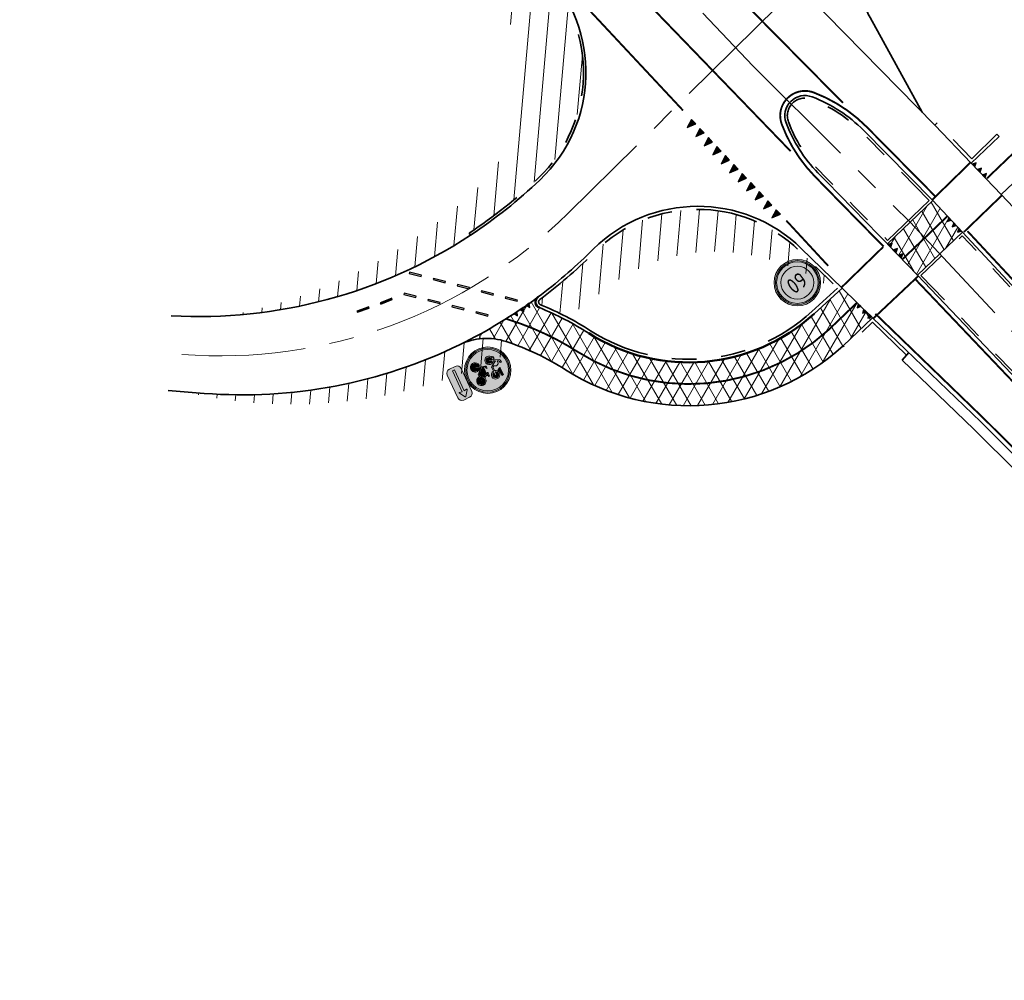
# Model space of a CAD drawing. Header units: metres. Extents: x 156019 to 159509, y 450048 to 451682.
# Tile 2 of 5: x 156133 to 156213, y 450961 to 451039. Entities that reach past the tile are written whole.
import ezdxf
from ezdxf.enums import TextEntityAlignment as Align

# ---------------------------------------------------------------- set-up
doc = ezdxf.new("R2010")
doc.units = ezdxf.units.M
for name, pattern in [('AM-AS', [16, 10, -2, 2, -2]), ('AM-AS-SO', [16, 10, -2, 2, -2]), ('VH-TROTTOIRBAND-SO', [15, 5, -2, 2, -2, 2, -2]), ('VW-11_STREEP', [2, 1, -1]), ('VW-13_STREEP', [4, 1, -3]), ('VW-30-270_STREEP', [3, 0.3, -2.7]), ('VW-5050_STREEP', [1, 0.5, -0.5])]:
    doc.linetypes.add(name, pattern=pattern)
doc.layers.get('0').update_dxf_attribs({"linetype": 'CONTINUOUS'})
for name, color, linetype, lineweight in [('N-WE-AM-AS-G', 252, 'AM-AS', 18), ('N-WE-AM-AS_WEG-G', 252, 'AM-AS-SO', 18), ('N-WE-VH-KANTOPSLUITING_TROTTOIRBAND-G', 252, 'VH-TROTTOIRBAND-SO', 35), ('N-WE-VH-KANTVERHARDING-G', 252, 'CONTINUOUS', 50), ('N-WE-VH-KANTVERHARDING_FIETSPAD-G', 252, 'CONTINUOUS', 35), ('N-WE-VH-KANTVERHARDING_HOOFDRIJBAAN-G', 252, 'CONTINUOUS', 35), ('N-WE-VH-KANTVERHARDING_INRIT-G', 252, 'CONTINUOUS', 35), ('N-WE-VH-VERHARDING_ASFALT-A-1000', 252, 'CONTINUOUS', 18), ('N-WE-VH-VERHARDING_ASFALT-G', 252, 'CONTINUOUS', 35), ('N-WE-VH-VERHARDING_GRASBETONSTEEN-G', 252, 'CONTINUOUS', 35), ('N-WE-VW-MARKERING_DWARS-S', 252, 'CONTINUOUS', 25), ('N-WE-VW-MARKERING_DWARS_OVERSTEEK_KANALISATIESTREEP50-G', 252, 'VW-5050_STREEP', 13), ('N-WE-VW-MARKERING_LANGS-S', 252, 'CONTINUOUS', 25), ('N-WE-VW-MARKERING_LANGS_STREEP_11_015-G', 252, 'VW-11_STREEP', 13), ('N-WE-VW-MARKERING_LANGS_STREEP_13_015-G', 252, 'VW-13_STREEP', 13), ('N-WE-VW-MARKERING_LANGS_STREEP_30270_015-G', 252, 'VW-30-270_STREEP', 13), ('N-WE-VW-MARKERING_LANGS_STREEP_DOORGETROKKEN_015-G', 252, 'CONTINUOUS', 13), ('N-WE-VW-VERKEERSTEKEN_BORD_A-S', 252, 'CONTINUOUS', 25), ('N-WE-VW-VERKEERSTEKEN_BORD_G-S', 252, 'CONTINUOUS', 25), ('N-WE-VW-VERKEERSTEKEN_BORD_ONDERBORD-S', 252, 'CONTINUOUS', 25), ('V-WE-VH-VERHARDING_ASFALT-A', 252, 'CONTINUOUS', 18)]:
    doc.layers.add(name, color=color, linetype=linetype, lineweight=lineweight)
doc.styles.add('NLCS-RVV-M200-T25', font='NLCS-RVV.ttf')
pattern_1 = [(59.99999999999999, (500, 0), (-0.8660254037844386, 0.5000000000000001), []), (120, (500, 0), (-0.8660254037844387, -0.4999999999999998), [])]
pattern_2 = [(85, (0, 0), (-1.494292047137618, 0.1307336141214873), [])]

# ---------------------------------------------------------------- blocks, each defined once
blk = doc.blocks.new('N-SVW-MARKERING_LANGS_STREEP_11_010')
h = blk.add_hatch(color=256)
h.dxf.hatch_style = 1
h.paths.add_polyline_path([(1, -0.05000000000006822), (0.9999999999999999, 0.04999999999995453), (0, 0.04999999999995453), (0, -0.05000000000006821)])
at = {"flags": 128}
blk.add_lwpolyline([(0, -0.05000000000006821), (1, -0.05000000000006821), (1, 0.04999999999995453), (0, 0.04999999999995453)], close=True, dxfattribs=at)
blk = doc.blocks.new('N-SVW-MARKERING_DWARS_DRIEHOEK_50 70')
blk.add_hatch(color=256).paths.add_polyline_path([(0.5, 0.350000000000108), (-1.4210854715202e-14, 0.350000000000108), (0.25, -0.3499999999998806)])
at = {"flags": 128}
blk.add_lwpolyline([(0.25, -0.3499999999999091), (0.5, 0.350000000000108), (0, 0.3500000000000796)], close=True, dxfattribs=at)
blk = doc.blocks.new('N-SVW-MARKERING_DWARS_DRIEHOEK_30 30')
at = {"flags": 128}
blk.add_lwpolyline([(0.15, -0.15), (0.3, 0.15), (0, 0.15)], close=True, dxfattribs=at)
blk.add_solid([(0, 0.15), (0.3, 0.15), (0.15, -0.15), (0.3, 0.15)])
blk = doc.blocks.new('N-SVW-VERKEERSTEKEN_BORD_G12A-SO')
at = {"true_color": 0x007dc8}
h = blk.add_hatch(color=152, dxfattribs=at)
h.dxf.hatch_style = 1
h.paths.add_polyline_path([(-3.35, 0, 1), (3.35, 0, 1)])
h.paths.add_polyline_path([(-0.05489022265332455, 1.663209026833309), (-0.2368011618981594, 1.958814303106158, 0.2553060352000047), (-0.3137206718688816, 2.000828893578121), (-0.7132546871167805, 2.000828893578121), (-0.6119572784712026, 2.237174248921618, -0.3183027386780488), (-0.4769093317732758, 2.332838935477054), (-0.2574392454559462, 2.332838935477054), (-0.2574392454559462, 2.546676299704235), (-0.5331907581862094, 2.546676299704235, 0.3213273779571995), (-0.7639033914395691, 2.411628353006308), (-1.157804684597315, 1.528161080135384), (-1.287219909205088, 1.550646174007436), (-1.287219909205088, 1.719490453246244, 0.1068023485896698), (-1.664245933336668, 1.651943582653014), (-1.591112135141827, 1.494364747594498, 0.6710616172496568), (-1.655304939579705, 0.2490095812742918, 0.9483494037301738), (-0.9608425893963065, 1.449348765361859), (-0.8201619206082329, 1.775726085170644), (-0.2524832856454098, 0.8483395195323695, 0.2610761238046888), (-0.09990620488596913, 0.7628435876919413), (0.5247306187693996, 0.7628435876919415, 0.9315490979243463), (1.903419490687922, 0.8585082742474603, 0.9228273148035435), (0.5303633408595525, 0.9710711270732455), (0.00124606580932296, 0.9710710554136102, -0.2552017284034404), (-0.12239129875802, 1.038572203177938), (-0.2236887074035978, 1.196151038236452), (-0.04952293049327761, 1.572598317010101, 0.2513456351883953)], flags=16)
h.paths.add_polyline_path([(-1.234402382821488, 1.333895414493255), (-1.443895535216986, 0.8789584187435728, 1), (-1.254757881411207, 0.7918627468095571), (-1.045264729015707, 1.246799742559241, -0.8633696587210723), (-1.520287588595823, 0.4252713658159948, -0.929508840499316)], flags=0)
h.paths.add_polyline_path([(0.5190978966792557, 2.000828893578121), (1.717722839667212, 2.000828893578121), (1.717722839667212, 1.719490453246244), (1.16621981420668, 1.719490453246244, 0.1366086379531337), (0.7054305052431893, 1.559138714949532, -0.4856487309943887), (0.5866447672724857, 1.584396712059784), (0.4433471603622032, 1.890461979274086, -0.5265277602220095)], flags=16)
h.paths.add_polyline_path([(-0.5556418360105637, 0.04230770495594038), (-0.3305959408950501, 0.04254207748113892), (-0.3305959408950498, -0.1149909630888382), (-0.5275580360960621, -0.1149909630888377, 0.3458606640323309), (-0.6513101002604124, -0.1901433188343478), (-0.7413954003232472, -0.4301486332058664), (0.564113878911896, -0.4301486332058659), (0.6372934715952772, -0.2725697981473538), (0.4122135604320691, -0.2725697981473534, -1), (0.4122135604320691, -0.1149909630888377), (0.9917886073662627, -0.1149909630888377), (0.9917886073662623, -0.2725697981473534), (0.8060919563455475, -0.2725697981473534), (0.6823094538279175, -0.5482984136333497), (0.8904911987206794, -0.9534422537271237, -0.3180092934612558), (1.737378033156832, -1.177270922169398, -0.4761740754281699), (1.514794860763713, -2.321085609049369, -0.5293484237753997), (0.4009481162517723, -1.735657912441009), (0.04077446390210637, -1.735657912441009), (-0.8539353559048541, -0.7452605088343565), (-0.9327247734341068, -0.975973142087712, -0.427470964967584), (-0.5950982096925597, -2.017348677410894, -0.4733002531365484), (-1.738981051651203, -2.240034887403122, -0.7942654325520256), (-1.079015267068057, -0.9196917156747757), (-0.8089193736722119, -0.148787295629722, -0.3343475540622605)], flags=16)
h.paths.add_polyline_path([(1.689078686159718, 0.8832194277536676, -0.929508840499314), (0.7441778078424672, 0.7628435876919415), (1.245032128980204, 0.7628435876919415, 1), (1.245032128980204, 0.9710711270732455), (0.7441778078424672, 0.9710711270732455, -0.8633696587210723)], flags=0)
h.paths.add_polyline_path([(-0.7864113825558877, -0.5820489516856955), (0.4909800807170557, -0.5820489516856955), (0.06330535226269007, -1.527430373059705)], flags=0)
h.paths.add_polyline_path([(-1.135296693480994, -1.07727055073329), (-1.332258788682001, -1.634360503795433, 1.053204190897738), (-1.180312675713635, -1.679376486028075), (-0.988983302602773, -1.12791925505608, -0.5422541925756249), (-0.8795759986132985, -2.11751120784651, -0.6326380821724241), (-1.855575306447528, -1.6568455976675, -0.4799026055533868)], flags=0)
h.paths.add_polyline_path([(0.5979102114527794, -0.7283623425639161), (0.7498105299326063, -1.020989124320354, 0.2341669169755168), (0.4009481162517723, -1.578079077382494), (0.2096187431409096, -1.578079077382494)], flags=0)
h.paths.add_polyline_path([(0.8229901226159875, -1.167302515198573), (1.036804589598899, -1.578079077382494), (0.564113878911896, -1.578079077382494, -0.2160576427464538)], flags=0)
h.paths.add_polyline_path([(0.9636707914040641, -1.094122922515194, -0.5642606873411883), (1.744430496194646, -1.74783627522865, -0.3964878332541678), (1.099204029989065, -2.250804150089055, -0.3501344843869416), (0.564113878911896, -1.735657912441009), (1.166219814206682, -1.735657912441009, 0.5661508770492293), (1.233766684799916, -1.623095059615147)], flags=0)
h = blk.add_hatch(color=152, dxfattribs=at)
h.dxf.hatch_style = 1
h.paths.add_polyline_path([(3.356918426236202, 1.154815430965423), (3.546040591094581, 1.219875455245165, 0.5778775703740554), (-2.833352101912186, 2.456545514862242), (-2.682239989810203, 2.325529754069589, -0.5778775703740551)])
at = {"true_color": 0xffffff}
h = blk.add_hatch(color=7, dxfattribs=at)
h.dxf.hatch_style = 1
h.paths.add_polyline_path([(-2.682239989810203, 2.325529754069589), (-2.531127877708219, 2.194513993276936, -0.5778775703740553), (3.167796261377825, 1.089755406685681), (3.356918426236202, 1.154815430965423, 0.5778775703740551)])
at = {"true_color": 0x007dc8}
h = blk.add_hatch(color=152, dxfattribs=at)
h.dxf.hatch_style = 1
h.paths.add_polyline_path([(-2.682239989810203, 2.325529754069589), (-2.833352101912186, 2.456545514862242, 0.1804943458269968), (-3.75, 0, 0.4142135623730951), (0, -3.75), (0, -3.55, -0.4142135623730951), (-3.55, 0, -0.1804943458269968)])
at = {"true_color": 0xffffff}
h = blk.add_hatch(color=7, dxfattribs=at)
h.dxf.hatch_style = 1
h.paths.add_polyline_path([(-3.35, 0, -0.1804943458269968), (-2.531127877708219, 2.194513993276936), (-2.682239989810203, 2.325529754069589, 0.1804943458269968), (-3.55, 0, 0.4142135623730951), (0, -3.55), (0, -3.35, -0.4142135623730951)])
h = blk.add_hatch(color=7, dxfattribs=at)
h.dxf.hatch_style = 1
h.paths.add_polyline_path([(-0.05489022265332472, 1.663209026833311), (-0.2368011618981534, 1.958814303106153, 0.2553060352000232), (-0.3137206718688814, 2.000828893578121), (-0.713254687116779, 2.00082889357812), (-0.6119572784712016, 2.237174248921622, -0.3183027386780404), (-0.4769093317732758, 2.332838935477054), (-0.257439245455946, 2.332838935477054), (-0.257439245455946, 2.546676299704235), (-0.5331907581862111, 2.546676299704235, 0.3213273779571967), (-0.7639033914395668, 2.411628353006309), (-1.157804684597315, 1.528161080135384), (-1.287219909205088, 1.550646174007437), (-1.287219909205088, 1.719490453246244, 0.1068023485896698), (-1.664245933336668, 1.651943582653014), (-1.591112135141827, 1.494364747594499, 0.671061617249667), (-1.65530493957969, 0.2490095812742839, 0.9483494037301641), (-0.9608425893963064, 1.449348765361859), (-0.8201619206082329, 1.775726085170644), (-0.2518065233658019, 0.8472428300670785, 0.2591533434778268), (-0.09990620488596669, 0.7628435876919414), (0.5247306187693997, 0.7628435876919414, 0.9315490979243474), (1.903419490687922, 0.8585082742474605, 0.9228273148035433), (0.5303633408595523, 0.9710711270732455), (0.001391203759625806, 0.9710711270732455, -0.2554646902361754), (-0.1223912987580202, 1.038572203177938), (-0.2236887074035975, 1.196151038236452), (-0.04925750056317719, 1.573177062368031, 0.2495832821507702)])
h.paths.add_polyline_path([(-1.520287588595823, 0.425271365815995, -0.9295088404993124), (-1.234402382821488, 1.333895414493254), (-1.443895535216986, 0.8789584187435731, 1), (-1.254757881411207, 0.7918627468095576), (-1.045264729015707, 1.246799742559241, -0.8633696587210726)], flags=16)
h.paths.add_polyline_path([(1.689078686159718, 0.8832194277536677, -0.9295088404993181), (0.744177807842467, 0.7628435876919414), (1.245032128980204, 0.7628435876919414, 1), (1.245032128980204, 0.9710711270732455), (0.744177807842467, 0.9710711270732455, -0.8633696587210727)], flags=16)
h = blk.add_hatch(color=7, dxfattribs=at)
h.dxf.hatch_style = 1
h.paths.add_polyline_path([(1.166219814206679, 1.719490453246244), (1.717722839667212, 1.719490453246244), (1.717722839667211, 2.000828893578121), (0.5190978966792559, 2.000828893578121, 0.5721557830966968), (0.4481691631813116, 1.880162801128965), (0.5866447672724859, 1.584396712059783, 0.4363209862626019), (0.6951614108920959, 1.551910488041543, -0.1401265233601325)])
h = blk.add_hatch(color=7, dxfattribs=at)
h.dxf.hatch_style = 1
h.paths.add_polyline_path([(0.6823094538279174, -0.5482984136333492), (0.8060919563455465, -0.2725697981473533), (0.9917886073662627, -0.2725697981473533), (0.9917886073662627, -0.1149909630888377), (0.412213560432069, -0.1149909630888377, 1), (0.412213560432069, -0.2725697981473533), (0.6372934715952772, -0.2725697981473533), (0.5641138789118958, -0.4301486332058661), (-0.7413954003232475, -0.4301486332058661), (-0.6513101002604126, -0.190143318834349, -0.3458606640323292), (-0.5275580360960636, -0.1149909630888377), (-0.3305959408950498, -0.1149909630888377), (-0.3305959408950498, 0.04254207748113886), (-0.5556418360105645, 0.04230770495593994, 0.3343475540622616), (-0.8089193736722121, -0.1487872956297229), (-1.079015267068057, -0.9196917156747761, 0.7942654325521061), (-1.738981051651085, -2.240034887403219, 0.4733002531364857), (-0.5950982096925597, -2.017348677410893, 0.427470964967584), (-0.932724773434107, -0.9759731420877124), (-0.853935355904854, -0.7452605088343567), (0.04077446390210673, -1.735657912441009), (0.4009481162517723, -1.735657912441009, 0.5293484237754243), (1.514794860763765, -2.321085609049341, 0.4761740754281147), (1.73737803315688, -1.177270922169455, 0.3180092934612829), (0.8904911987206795, -0.9534422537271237)])
h.paths.add_polyline_path([(-0.7864113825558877, -0.5820489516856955), (0.4909800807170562, -0.5820489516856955), (0.06330535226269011, -1.527430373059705)], flags=16)
h.paths.add_polyline_path([(-0.9889833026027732, -1.127919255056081, -0.5422541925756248), (-0.8795759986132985, -2.117511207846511, -0.6326380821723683), (-1.855575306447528, -1.656845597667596, -0.479902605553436), (-1.135296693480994, -1.07727055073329), (-1.332258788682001, -1.634360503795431, 1.053204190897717), (-1.180312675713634, -1.679376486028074)], flags=16)
h.paths.add_polyline_path([(0.5979102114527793, -0.7283623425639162), (0.7498105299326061, -1.020989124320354, 0.2341669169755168), (0.4009481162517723, -1.578079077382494), (0.2096187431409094, -1.578079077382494)], flags=16)
h.paths.add_polyline_path([(0.822990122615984, -1.167302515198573), (1.036804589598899, -1.578079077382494), (0.5641138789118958, -1.578079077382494, -0.2160576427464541)], flags=16)
h.paths.add_polyline_path([(0.5641138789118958, -1.735657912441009), (1.166219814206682, -1.735657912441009, 0.566150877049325), (1.233766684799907, -1.623095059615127), (0.9636707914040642, -1.094122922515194, -0.5642606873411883), (1.744430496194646, -1.74783627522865, -0.3964878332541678), (1.099204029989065, -2.250804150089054, -0.3501344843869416)], flags=16)
at = {"true_color": 0x007dc8}
h = blk.add_hatch(color=152, dxfattribs=at)
h.dxf.hatch_style = 1
h.paths.add_polyline_path([(-1.045264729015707, 1.246799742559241), (-1.254757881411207, 0.7918627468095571, -1), (-1.443895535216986, 0.8789584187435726), (-1.234402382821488, 1.333895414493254, 0.9295088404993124), (-1.520287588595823, 0.425271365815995, 0.8633696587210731)])
h = blk.add_hatch(color=152, dxfattribs=at)
h.dxf.hatch_style = 1
h.paths.add_polyline_path([(3.75, 0, 0.08302223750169), (3.546040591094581, 1.219875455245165), (3.356918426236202, 1.154815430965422, -0.08302223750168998), (3.55, 0, -0.4142135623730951), (0, -3.55), (0, -3.75, 0.4142135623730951)])
at = {"true_color": 0xffffff}
h = blk.add_hatch(color=7, dxfattribs=at)
h.dxf.hatch_style = 1
h.paths.add_polyline_path([(3.356918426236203, 1.154815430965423), (3.167796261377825, 1.08975540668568, -0.08302223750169), (3.35, 0, -0.4142135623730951), (0, -3.35), (0, -3.55, 0.4142135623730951), (3.55, 0, 0.08302223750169)])
at = {"true_color": 0x007dc8}
h = blk.add_hatch(color=152, dxfattribs=at)
h.dxf.hatch_style = 1
h.paths.add_polyline_path([(0.744177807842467, 0.9710711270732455), (1.245032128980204, 0.9710711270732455, -1), (1.245032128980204, 0.7628435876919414), (0.744177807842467, 0.7628435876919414, 0.9295088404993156), (1.689078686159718, 0.8832194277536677, 0.8633696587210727)])
h = blk.add_hatch(color=152, dxfattribs=at)
h.dxf.hatch_style = 1
h.paths.add_polyline_path([(-1.332258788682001, -1.634360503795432), (-1.135296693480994, -1.07727055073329, 0.479902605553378), (-1.855575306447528, -1.656845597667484, 0.6326380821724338), (-0.8795759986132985, -2.117511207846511, 0.5422541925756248), (-0.9889833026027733, -1.12791925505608), (-1.180312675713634, -1.679376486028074, -1.053204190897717)])
h = blk.add_hatch(color=152, dxfattribs=at)
h.dxf.hatch_style = 1
h.paths.add_polyline_path([(-0.7864113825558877, -0.5820489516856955), (0.06330535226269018, -1.527430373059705), (0.490980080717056, -0.5820489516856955)])
h = blk.add_hatch(color=152, dxfattribs=at)
h.dxf.hatch_style = 1
h.paths.add_polyline_path([(0.2096187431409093, -1.578079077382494), (0.4009481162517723, -1.578079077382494, -0.2341669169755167), (0.7498105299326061, -1.020989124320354), (0.5979102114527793, -0.7283623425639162)])
h = blk.add_hatch(color=152, dxfattribs=at)
h.dxf.hatch_style = 1
h.paths.add_polyline_path([(1.744430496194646, -1.74783627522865, 0.5642606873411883), (0.9636707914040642, -1.094122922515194), (1.233766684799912, -1.623095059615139, -0.5661508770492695), (1.166219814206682, -1.735657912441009), (0.5641138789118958, -1.735657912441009, 0.3501344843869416), (1.099204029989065, -2.250804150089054, 0.3964878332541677)])
h = blk.add_hatch(color=152, dxfattribs=at)
h.dxf.hatch_style = 1
h.paths.add_polyline_path([(1.036804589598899, -1.578079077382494), (0.8229901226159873, -1.167302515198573, 0.2160576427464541), (0.5641138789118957, -1.578079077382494)])
at = {"color": 7, "lineweight": 0, "true_color": 0xffffff}
for points in [[(0.5303633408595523, 0.9710711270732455, -0.9228273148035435), (1.903419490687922, 0.8585082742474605, -0.931549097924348), (0.5247306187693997, 0.7628435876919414), (-0.09990620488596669, 0.7628435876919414, -0.2591533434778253), (-0.2518065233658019, 0.8472428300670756), (-0.8201619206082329, 1.775726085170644), (-0.9608425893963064, 1.449348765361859, -0.9483494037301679), (-1.655304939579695, 0.2490095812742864, -0.6710616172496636), (-1.591112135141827, 1.494364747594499), (-1.664245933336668, 1.651943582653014, -0.1068023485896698), (-1.287219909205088, 1.719490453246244), (-1.287219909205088, 1.550646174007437), (-1.157804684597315, 1.528161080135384), (-0.7639033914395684, 2.411628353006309, -0.3213273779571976), (-0.5331907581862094, 2.546676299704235), (-0.257439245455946, 2.546676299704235), (-0.257439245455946, 2.332838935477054), (-0.4769093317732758, 2.332838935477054, 0.3183027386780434), (-0.6119572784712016, 2.237174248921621), (-0.7132546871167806, 2.000828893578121), (-0.3137206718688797, 2.000828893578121, -0.2655979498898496), (-0.2349541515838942, 1.955812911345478), (-0.05489022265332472, 1.663209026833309, -0.2495832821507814), (-0.04925750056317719, 1.573177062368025), (-0.2236887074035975, 1.196151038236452), (-0.1223912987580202, 1.038572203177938, 0.2554646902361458), (0.001391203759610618, 0.9710711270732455)], [(1.717722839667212, 2.000828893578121), (0.5190978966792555, 2.000828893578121, 0.5265277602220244), (0.4433471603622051, 1.890461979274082), (0.5866447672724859, 1.584396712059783, 0.4856487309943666), (0.7054305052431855, 1.559138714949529, -0.1366086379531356), (1.166219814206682, 1.719490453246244), (1.717722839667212, 1.719490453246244)], [(0.6823094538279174, -0.5482984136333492), (0.8060919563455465, -0.2725697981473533), (0.9917886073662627, -0.2725697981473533), (0.9917886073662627, -0.1149909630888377), (0.412213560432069, -0.1149909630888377, 0.9999999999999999), (0.412213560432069, -0.2725697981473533), (0.6372934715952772, -0.2725697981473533), (0.5641138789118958, -0.4301486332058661), (-0.7413954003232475, -0.4301486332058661), (-0.6513101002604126, -0.1901433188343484, -0.3458606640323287), (-0.5275580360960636, -0.1149909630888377), (-0.3305959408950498, -0.1149909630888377), (-0.3305959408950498, 0.04254207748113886), (-0.5556418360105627, 0.04230770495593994, 0.3343475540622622), (-0.8089193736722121, -0.1487872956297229), (-1.079015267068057, -0.9196917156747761, 0.7942654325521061), (-1.738981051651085, -2.240034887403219, 0.4733002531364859), (-0.5950982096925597, -2.017348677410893, 0.4274709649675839), (-0.932724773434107, -0.9759731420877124), (-0.853935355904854, -0.7452605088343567), (0.04077446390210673, -1.735657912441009), (0.4009481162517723, -1.735657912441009, 0.5293484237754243), (1.514794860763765, -2.321085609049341, 0.4761740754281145), (1.73737803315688, -1.177270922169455, 0.3180092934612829), (0.8904911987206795, -0.9534422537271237)], [(-1.045264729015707, 1.246799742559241, -0.8633696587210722), (-1.520287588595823, 0.425271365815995, -0.9295088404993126), (-1.234402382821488, 1.333895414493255), (-1.443895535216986, 0.8789584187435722, 0.9999999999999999), (-1.254757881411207, 0.7918627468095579)], [(0.744177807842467, 0.9710711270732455, -0.8633696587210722), (1.689078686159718, 0.8832194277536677, -0.9295088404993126), (0.744177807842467, 0.7628435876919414), (1.245032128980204, 0.7628435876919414, 0.9999999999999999), (1.245032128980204, 0.9710711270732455)], [(-0.9889833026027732, -1.12791925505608, -0.5422541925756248), (-0.8795759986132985, -2.117511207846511, -0.6326380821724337), (-1.855575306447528, -1.656845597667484, -0.479902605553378), (-1.135296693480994, -1.07727055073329), (-1.332258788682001, -1.634360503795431, 1.053204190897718), (-1.180312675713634, -1.679376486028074)], [(0.5979102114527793, -0.7283623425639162), (0.2096187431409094, -1.578079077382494), (0.4009481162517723, -1.578079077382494, -0.2341669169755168), (0.7498105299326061, -1.020989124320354)], [(0.9636707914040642, -1.094122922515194, -0.5642606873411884), (1.744430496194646, -1.74783627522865, -0.3964878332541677), (1.099204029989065, -2.250804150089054, -0.3501344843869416), (0.5641138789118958, -1.735657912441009), (1.166219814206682, -1.735657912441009, 0.5661508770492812), (1.233766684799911, -1.623095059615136)], [(1.036804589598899, -1.578079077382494), (0.8229901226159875, -1.167302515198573, 0.2160576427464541), (0.5641138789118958, -1.578079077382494)]]:
    blk.add_lwpolyline(points, format="xyb", close=True, dxfattribs=at)
blk.add_lwpolyline([(0.4909800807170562, -0.5820489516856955), (-0.7864113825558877, -0.5820489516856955), (0.06330535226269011, -1.527430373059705)], close=True, dxfattribs=at)
at = {"color": 152, "lineweight": 0, "true_color": 0x007dc8}
blk.add_circle((0, 0), 3.75, dxfattribs=at)
at = {"color": 7, "lineweight": 0, "true_color": 0xffffff}
for radius in [3.55, 3.35]:
    blk.add_circle((0, 0), radius, dxfattribs=at)
blk = doc.blocks.new('N-SVW-VERKEERSTEKEN_BORD_ONDERBORD_OB501R-SO')
at = {"true_color": 0xffffff}
h = blk.add_hatch(color=7, dxfattribs=at)
h.dxf.hatch_style = 1
edge = h.paths.add_edge_path()
edge.add_line((-2.749999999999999, 0.5240370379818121), (-2.749999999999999, -0.5240370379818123))
edge.add_arc((-2.024037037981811, -0.5240370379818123), 0.7259629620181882, 180, 270.0000000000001)
edge.add_line((-2.02403703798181, -1.250000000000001), (2.02403703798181, -1.25))
edge.add_arc((2.02403703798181, -0.5240370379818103), 0.7259629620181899, 270.0000000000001, 360)
edge.add_line((2.75, -0.5240370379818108), (2.749999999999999, 0.524037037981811))
edge.add_arc((2.02403703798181, 0.524037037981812), 0.7259629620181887, 359.9999999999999, 449.9999999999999)
edge.add_line((2.024037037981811, 1.250000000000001), (-2.02403703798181, 1.25))
edge.add_arc((-2.024037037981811, 0.5240370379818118), 0.7259629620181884, 449.9999999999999, 540)
at = {"true_color": 0x191919}
h = blk.add_hatch(color=250, dxfattribs=at)
h.dxf.hatch_style = 1
edge = h.paths.add_edge_path()
edge.add_arc((2.332920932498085, -7.062353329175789e-16), 0.0706017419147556, 304.5511484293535, 415.3151041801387, ccw=False)
edge.add_line((2.3729621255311, -0.05814902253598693), (1.466168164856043, -0.6841253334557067))
edge.add_arc((1.426992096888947, -0.6273745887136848), 0.06895949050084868, 163.0195563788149, 304.6180221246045, ccw=False)
edge.add_line((1.361038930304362, -0.6072352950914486), (1.463026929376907, -0.1741725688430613))
edge.add_line((1.463026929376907, -0.1741725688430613), (-2.313182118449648, -0.1741725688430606))
edge.add_line((-2.313182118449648, -0.1741725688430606), (-2.313182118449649, 0.1741661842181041))
edge.add_line((-2.313182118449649, 0.1741661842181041), (1.463026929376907, 0.1741661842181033))
edge.add_line((1.463026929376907, 0.1741661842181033), (1.361038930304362, 0.6088059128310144))
edge.add_arc((1.42990009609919, 0.6249641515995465), 0.07073152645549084, 59.15236836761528, 193.2055190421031, ccw=False)
edge.add_line((1.466168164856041, 0.6856895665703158), (2.373097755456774, 0.05805539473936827))
at = {"color": 250, "lineweight": 0, "true_color": 0x191919}
for points in [[(-2.749999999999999, 0.5240370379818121), (-2.749999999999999, -0.5240370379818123, 0.4142135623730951), (-2.02403703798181, -1.250000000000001), (2.02403703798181, -1.25, 0.4142135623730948), (2.75, -0.5240370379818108), (2.749999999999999, 0.524037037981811, 0.4142135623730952), (2.024037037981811, 1.250000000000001), (-2.02403703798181, 1.25, 0.4142135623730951)], [(-2.313182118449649, 0.1741661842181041), (1.463026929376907, 0.1741661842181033), (1.361038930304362, 0.6088059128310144, -0.6622191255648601), (1.466168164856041, 0.6856895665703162), (2.373097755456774, 0.05805539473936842, -0.5240670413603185), (2.373097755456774, -0.05805539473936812), (1.466168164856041, -0.6841253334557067, -0.7106529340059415), (1.361038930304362, -0.6072352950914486), (1.463026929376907, -0.1741725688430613), (-2.313182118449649, -0.1741725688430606)]]:
    blk.add_lwpolyline(points, format="xyb", close=True, dxfattribs=at)
blk = doc.blocks.new('N-SVW-VERKEERSTEKEN_BORD_A01_060-SO')
at = {"true_color": 0xff0000}
h = blk.add_hatch(color=1, dxfattribs=at)
h.dxf.hatch_style = 1
h.paths.add_polyline_path([(-3.75, 0), (-3.55, 0, -1), (3.550000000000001, 0), (3.75, 0, 1)])
at = {"true_color": 0xffffff}
h = blk.add_hatch(color=7, dxfattribs=at)
h.dxf.hatch_style = 1
h.paths.add_polyline_path([(-3.55, 0), (-3.35, 0, -1), (3.35, 0), (3.550000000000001, 0, 1)])
at = {"true_color": 0xff0000}
h = blk.add_hatch(color=1, dxfattribs=at)
h.dxf.hatch_style = 1
h.paths.add_polyline_path([(-3.35, 0), (-2.649999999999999, 0, -1), (2.649999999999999, 0), (3.35, 0, 1)])
at = {"true_color": 0xffffff}
h = blk.add_hatch(color=7, dxfattribs=at)
h.dxf.hatch_style = 1
h.paths.add_polyline_path([(-2.649999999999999, 0), (2.649999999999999, 0, 1)])
at = {"true_color": 0xff0000}
h = blk.add_hatch(color=1, dxfattribs=at)
h.dxf.hatch_style = 1
h.paths.add_polyline_path([(3.75, 0), (3.550000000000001, 0, -1), (-3.55, 0), (-3.75, 0, 1)])
at = {"true_color": 0xffffff}
h = blk.add_hatch(color=7, dxfattribs=at)
h.dxf.hatch_style = 1
h.paths.add_polyline_path([(3.550000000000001, 0), (3.35, 0, -1), (-3.35, 0), (-3.55, 0, 1)])
at = {"true_color": 0xff0000}
h = blk.add_hatch(color=1, dxfattribs=at)
h.dxf.hatch_style = 1
h.paths.add_polyline_path([(3.35, 0), (2.649999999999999, 0, -1), (-2.649999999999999, 0), (-3.35, 0, 1)])
at = {"true_color": 0xffffff}
h = blk.add_hatch(color=7, dxfattribs=at)
h.dxf.hatch_style = 1
h.paths.add_polyline_path([(2.649999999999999, 0), (-2.649999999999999, 0, 1)])
at = {"color": 1, "lineweight": 0, "true_color": 0xff0000}
blk.add_circle((0, 0), 3.75, dxfattribs=at)
at = {"color": 7, "lineweight": 0, "true_color": 0xffffff}
for radius in [3.55, 3.35, 2.649999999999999]:
    blk.add_circle((0, 0), radius, dxfattribs=at)
at = {"color": 250, "true_color": 0x191919, "style": 'NLCS-RVV-M200-T25', "width": 0.9}
blk.add_text('60', height=2.5, dxfattribs=at).set_placement((0.09999999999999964, 0), align=Align.MIDDLE_CENTER)

msp = doc.modelspace()

# ---------------------------------------------------------------- hatches: boundary and pattern name
at = {"layer": 'N-WE-VH-VERHARDING_ASFALT-A-1000', "transparency": 33554687}
h = msp.add_hatch(dxfattribs=at)
h.set_pattern_fill('AVH-ASFALT', color=256, pattern_type=2)
h.set_pattern_definition(pattern_1)
h.paths.add_polyline_path([(156206.9634828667, 451024.0149445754), (156209.3495338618, 451021.4538212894), (156205.7189910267, 451017.9715502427), (156203.3035659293, 451020.5043529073)])
h = msp.add_hatch(dxfattribs=at)
h.set_pattern_fill('AVH-ASFALT', color=256, pattern_type=2)
h.set_pattern_definition(pattern_1)
edge = h.paths.add_edge_path()
edge.add_arc((156187.2483760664, 451025.9376610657), 18.49999999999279, 237.4778507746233, 312.43592885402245, ccw=False)
edge.add_arc((156165.7433519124, 450992.2103140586), 21.49999999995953, 57.47785077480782, 71.68259726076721)
edge.add_arc((156170.9289853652, 451007.8742601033), 5.000000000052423, 71.68259726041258, 116.0031160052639)
edge.add_arc((156151.2000841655, 451048.3189192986), 39.99999999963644, 296.0031160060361, 306.6427036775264)
edge.add_arc((156175.3714182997, 451015.8228178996), 0.4999999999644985, 126.6427036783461, 247.8166799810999)
edge.add_arc((156165.7433519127, 450992.2103140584), 25.00000000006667, 57.47785077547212, 67.81667997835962, ccw=False)
edge.add_arc((156187.2483760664, 451025.9376610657), 14.99999999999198, 237.4778507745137, 312.4359288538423)
edge.add_line((156197.3698559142, 451014.8671757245), (156199.635677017, 451016.9387617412))
edge.add_line((156199.635677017, 451016.9387617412), (156202.0938775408, 451014.5471529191))
edge.add_line((156202.0938775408, 451014.5471529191), (156199.7194991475, 451012.2725327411))
edge.add_line((156199.7194991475, 451012.2725327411), (156199.7315345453, 451012.2840624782))
at = {"layer": 'V-WE-VH-VERHARDING_ASFALT-A', "transparency": 33554687}
h = msp.add_hatch(dxfattribs=at)
h.set_pattern_fill('AVH-ASFALT_B', color=256, angle=40, pattern_type=2)
h.set_pattern_definition(pattern_2)
edge = h.paths.add_edge_path()
edge.add_line((156168.785, 451046.087), (156171.761, 451040.88))
edge.add_arc((156158.1452220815, 451033.6996068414), 15.39309761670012, -6.863740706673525, 27.80529391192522, ccw=False)
edge.add_arc((156157.8615972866, 451034.3146997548), 15.75875770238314, 330.0867784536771, 351.03869789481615, ccw=False)
edge.add_arc((156148.8821013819, 451046.6738835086), 30.35263652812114, 307.9089073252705, 318.2332496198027, ccw=False)
edge.add_arc((156142.572170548, 451054.1048126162), 40.09455136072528, 280.7122164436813, 308.4988759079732, ccw=False)
edge.add_arc((156147.6374202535, 451054.6376737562), 40.00000000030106, 273.4216891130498, 303.3312291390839)
edge.add_line((156169.6165520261, 451021.2173540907), (156169.5066563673, 451021.384455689))
edge.add_arc((156147.6374202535, 451054.6376737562), 39.80000000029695, 303.3312291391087, 313.5932475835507)
edge.add_arc((156166.9443776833, 451034.3585861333), 11.80000000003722, 313.5932475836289, 403.3444149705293)
edge.add_line((156175.5258203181, 451042.4578973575), (156162.1208249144, 451056.6608580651))
edge.add_arc((156101.8499641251, 451007.5196492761), 77.76525613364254, 36.348736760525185, 39.19171772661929, ccw=False)
edge.add_line((156164.484, 451053.611), (156168.785, 451046.087))
h = msp.add_hatch(dxfattribs=at)
h.set_pattern_fill('AVH-ASFALT_B', color=256, angle=40, pattern_type=2)
h.set_pattern_definition(pattern_2)
edge = h.paths.add_edge_path(flags=16)
edge.add_arc((156159.7907642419, 451040.7110969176), 31.52815899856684, 309.1121513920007, 310.438690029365)
edge.add_arc((156195.2639158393, 450995.7884910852), 25.76056629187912, 123.179740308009, 125.6741598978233, ccw=False)
edge.add_line((156181.166, 451017.349), (156181.289, 451017.4289278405))
edge.add_line((156181.289, 451017.4289278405), (156179.68, 451016.248))
edge = h.paths.add_edge_path()
edge.add_arc((156165.7433519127, 450992.2103140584), 25.24999999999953, 62.33158734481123, 67.81667997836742)
edge.add_arc((156175.3714182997, 451015.8228178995), 0.2499999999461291, 126.64270367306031, 247.8166799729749, ccw=False)
edge.add_arc((156151.2000841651, 451048.3189192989), 40.25000000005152, 306.6427036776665, 314.6196817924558)
edge.add_line((156179.4715876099, 451019.6695808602), (156179.7158212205, 451019.9105934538))
edge.add_arc((156187.9689930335, 451011.5471219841), 11.75000000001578, 45.786666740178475, 134.6196817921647, ccw=False)
edge.add_line((156196.1626430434, 451019.9689151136), (156199.2713590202, 451016.9444130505))
edge.add_line((156199.2713590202, 451016.9444130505), (156199.1049774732, 451016.704574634))
edge.add_arc((156188.6914023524, 451001.6934426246), 18.26955475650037, 55.25004559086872, 80.24790740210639)
edge.add_arc((156189.3965723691, 451005.3250840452), 14.5711641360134, 80.56182239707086, 119.4294912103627)
edge.add_arc((156196.897655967, 450993.2801595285), 28.75407166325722, 120.6547480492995, 122.8766953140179)
edge.add_line((156181.289, 451017.429), (156177.4682867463, 451014.5729705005))
h = msp.add_hatch(dxfattribs=at)
h.set_pattern_fill('AVH-ASFALT_B', color=256, angle=40, pattern_type=2)
h.set_pattern_definition(pattern_2)
edge = h.paths.add_edge_path()
edge.add_arc((156155.3025953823, 451046.4223587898), 38.87224527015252, 256.9136213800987, 264.6571544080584)
edge.add_arc((156155.2630256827, 451046.1809357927), 38.62819033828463, 264.6822477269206, 298.413875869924)
edge.add_arc((156165.743351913, 450992.2103140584), 21.50000000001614, 68.44090369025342, 71.68259726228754)
edge.add_arc((156170.9289853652, 451007.8742601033), 5.000000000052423, 71.68259726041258, 116.0031160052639)
edge.add_arc((156151.2000841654, 451048.3189192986), 39.99999999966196, 265.55566913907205, 296.00311600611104, ccw=False)
edge.add_line((156148.1004663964, 451008.4391955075), (156145.2051176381, 451008.6642340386))
edge.add_line((156145.2051176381, 451008.6642340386), (156146.5011513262, 451008.5596325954))

# ---------------------------------------------------------------- linework, layer by layer
at = {"layer": 'N-WE-AM-AS-G', "transparency": 33554687, "flags": 128}
for points in [[(156133.2068253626, 451097.0691792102), (156192.41275, 451034.8987500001)], [(156192.41275, 451034.8987500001), (156205.1334876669, 451022.2596861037)], [(156205.1334876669, 451022.2596861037), (156234.1186714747, 450991.2117989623)]]:
    msp.add_lwpolyline(points, dxfattribs=at)
at = {"layer": 'N-WE-AM-AS_WEG-G', "linetype": 'AM-AS', "transparency": 33554687, "flags": 128}
msp.add_lwpolyline([(156146.3079776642, 451011.5875630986, 0.2174137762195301), (156177.503499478, 451022.9958946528), (156196.2547053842, 451041.4998047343), (156202.2831169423, 451047.9455768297)], format="xyb", dxfattribs=at)
at = {"layer": 'N-WE-VH-KANTOPSLUITING_TROTTOIRBAND-G', "transparency": 33554687, "flags": 128}
for points in [[(156169.6165520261, 451021.2173540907), (156169.5066563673, 451021.384455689, 0.04480645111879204), (156175.0808811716, 451025.8123992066, 0.4129421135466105), (156175.5258203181, 451042.4578973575), (156160.2073310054, 451058.6882574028)], [(156175.2222125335, 451016.023411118, 0.03482019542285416), (156179.4715876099, 451019.6695808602), (156179.7158212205, 451019.9105934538, -0.4082604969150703), (156196.1626430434, 451019.9689151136), (156199.2713590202, 451016.9444130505)], [(156179.3183984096, 451013.5007018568, 0.04514227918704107), (156175.277025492, 451015.5913227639, 0.04514227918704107)]]:
    msp.add_lwpolyline(points, format="xyb", dxfattribs=at)
for points in [[(156206.6785560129, 451024.0187813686), (156203.3076256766, 451020.785519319, -0.0008859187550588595), (156197.8296843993, 451026.3783810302, -0.1045550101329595), (156195.2994705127, 451030.3705951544, -0.6444078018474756), (156197.1400412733, 451032.2004135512, -0.1076575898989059), (156201.2165203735, 451029.5477262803)], [(156233.3482642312, 450995.0455154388, -0.001639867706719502), (156235.0615227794, 450992.9134922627, 0.0006090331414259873), (156235.5217721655, 450992.3393221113, -0.9385613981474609), (156232.8693306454, 450989.9159797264), (156231.3974581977, 450991.335059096), (156206.0013581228, 451017.965258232), (156209.3415303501, 451021.1690183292), (156228.7788733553, 451000.3067713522, -0.01746151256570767)]]:
    msp.add_lwpolyline(points, format="xyb", close=True, dxfattribs=at)
for points in [[(156207.310771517, 451030.2757302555), (156207.131, 451030.102)], [(156212.1393282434, 451029.3608280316), (156210.0990977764, 451027.3904432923), (156207.310771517, 451030.2757302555)], [(156197.2011645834, 451015.0516838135), (156199.2713590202, 451016.9444130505)], [(156204.841, 451011.526), (156202.0861809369, 451014.1935737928), (156199.8924427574, 451012.0920043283), (156199.7192252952, 451012.2728186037)]]:
    msp.add_lwpolyline(points, dxfattribs=at)
at = {"layer": 'N-WE-VH-KANTOPSLUITING_TROTTOIRBAND-G', "transparency": 33554687}
for centre, radius, start, end in [((156175.3714182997, 451015.8228178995), 0.25, 126.6427036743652, 247.8166799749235), ((156187.2483760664, 451025.9376610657), 14.75, 237.4778507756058, 312.4359288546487)]:
    msp.add_arc(centre, radius, start, end, dxfattribs=at)
at = {"layer": 'N-WE-VH-KANTVERHARDING-G', "transparency": 33554687}
for centre, radius, start, end in [((156175.3714182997, 451015.8228178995), 0.5, 126.6427036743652, 247.8166799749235), ((156187.2483760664, 451025.9376610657), 15, 237.4778507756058, 312.4359288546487)]:
    msp.add_arc(centre, radius, start, end, dxfattribs=at)
at = {"layer": 'N-WE-VH-KANTVERHARDING_FIETSPAD-G', "transparency": 33554687}
msp.add_lwpolyline([(156199.7192252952, 451012.2728186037, -0.338999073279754), (156177.3023023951, 451010.3387630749, 0.06205938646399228), (156172.5003894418, 451012.62091042, 0.1958320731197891), (156168.7368852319, 451012.3681111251)], format="xyb", dxfattribs=at)
at = {"layer": 'N-WE-VH-KANTVERHARDING_HOOFDRIJBAAN-G', "transparency": 33554687, "flags": 128}
for points in [[(156207.1309991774, 451030.1020008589), (156189.587, 451047.977)], [(156212.313, 451029.181), (156210.0640922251, 451027.0393463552), (156207.131, 451030.102)], [(156212.313, 451029.181), (156212.1393282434, 451029.3608280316)], [(156215.9594705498, 451020.8476972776), (156212.492860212, 451024.4889463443), (156214.8881270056, 451026.7651114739)], [(156197.3698559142, 451014.8671757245), (156199.635677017, 451016.9387617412)], [(156199.7194991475, 451012.2725327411), (156202.0938775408, 451014.5471529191)]]:
    msp.add_lwpolyline(points, dxfattribs=at)
for points in [[(156169.6165520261, 451021.2173540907, 0.04480645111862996), (156175.2187880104, 451025.6675485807, 0.4129421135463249), (156175.6712684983, 451042.5951738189)], [(156175.0730067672, 451016.2240043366, 0.03482019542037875), (156179.2959882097, 451019.8475270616), (156179.5402218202, 451020.0885396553, -0.4082604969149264), (156196.3369760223, 451020.1481022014), (156199.6350709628, 451016.9393513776)], [(156233.5037524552, 450995.171306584, -0.001639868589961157), (156235.2178336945, 450993.0382596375, 0.0006090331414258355), (156235.6776722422, 450992.4646024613, -0.9385613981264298), (156232.7305149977, 450989.7719998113), (156231.2556202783, 450991.1939930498), (156205.7189910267, 451017.9715502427), (156209.3495333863, 451021.4538217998), (156228.9252036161, 451000.4431071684, -0.01746620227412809), (156233.5049310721, 450995.169849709)], [(156179.1839920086, 451013.289905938, 0.04514227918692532), (156175.1826326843, 451015.3598276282, 0.04514227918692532)]]:
    msp.add_lwpolyline(points, format="xyb", dxfattribs=at)
msp.add_lwpolyline([(156206.9634828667, 451024.0149445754), (156203.3034924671, 451020.5044276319, -0.0009082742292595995), (156197.6865549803, 451026.2386886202, -0.10455501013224), (156195.1120485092, 451030.3007883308, -0.6444078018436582), (156197.2109449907, 451032.3874233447, -0.1076575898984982), (156201.3587847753, 451029.6882995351)], format="xyb", close=True, dxfattribs=at)
at = {"layer": 'N-WE-VH-KANTVERHARDING_HOOFDRIJBAAN-G', "transparency": 33554687}
for points in [[(156145.4386393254, 451014.6981524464, 0.1605425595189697), (156169.6165520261, 451021.2173540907, 0.1605425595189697)], [(156145.2051176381, 451008.6642340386), (156148.1004663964, 451008.4391955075, 0.1336392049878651), (156168.7368852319, 451012.3681111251, 0.1336392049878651)]]:
    msp.add_lwpolyline(points, format="xyb", dxfattribs=at)
msp.add_lwpolyline([(156202.0938775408, 451014.5471529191), (156210.8276407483, 451006.1264119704), (156214.3850955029, 451002.5941236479), (156217.9529266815, 450999.0723164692), (156221.5311034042, 450995.5610209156), (156225.1195947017, 450992.0602673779), (156228.718369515, 450988.5700861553), (156232.3273966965, 450985.0905074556), (156235.9466450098, 450981.6215613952), (156236.2673573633, 450981.3151514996), (156237.3436431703, 450980.2880230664), (156239.5756925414, 450978.1634591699), (156243.21350258, 450974.7159971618), (156246.8592914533, 450971.278404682), (156250.5122845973, 450967.8499030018), (156254.1717133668, 450964.4297086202), (156257.2333399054, 450961.6178577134)], dxfattribs=at)
at = {"layer": 'N-WE-VH-KANTVERHARDING_INRIT-G', "transparency": 33554687, "flags": 128}
msp.add_lwpolyline([(156206.1109158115, 451031.1413299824), (156201.8889943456, 451038.784573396, -0.320577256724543), (156202.4263562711, 451043.4046583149, -0.320577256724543)], format="xyb", dxfattribs=at)
at = {"layer": 'N-WE-VH-VERHARDING_ASFALT-G', "transparency": 33554687}
for points in [[(156210.0640922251, 451027.0393463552), (156212.492860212, 451024.4889463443)], [(156206.9634828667, 451024.0149445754), (156209.3495333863, 451021.4538217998)], [(156205.7189910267, 451017.9715502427), (156203.2962638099, 451020.4974941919)]]:
    msp.add_lwpolyline(points, dxfattribs=at)
at = {"layer": 'N-WE-VH-VERHARDING_ASFALT-G', "transparency": 33554687, "flags": 128}
msp.add_lwpolyline([(156202.0938775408, 451014.5471529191), (156199.635677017, 451016.9387617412)], dxfattribs=at)
at = {"layer": 'N-WE-VH-VERHARDING_ASFALT-G', "transparency": 33554687}
msp.add_lwpolyline([(156168.7368852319, 451012.3681111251, 0.04645733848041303), (156175.0730067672, 451016.2240043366)], format="xyb", dxfattribs=at)
at = {"layer": 'N-WE-VH-VERHARDING_GRASBETONSTEEN-G', "transparency": 33554687, "flags": 128}
for points in [[(156204.4838486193, 451011.1315581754), (156205.0210705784, 451011.7248718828)], [(156204.4838486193, 451011.1315581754), (156210.2681382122, 451005.5545802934), (156213.8222567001, 451002.025604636), (156217.3917628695, 450998.5021440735), (156220.9716194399, 450994.9892000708), (156224.5617954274, 450991.4868030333), (156228.1622597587, 450987.9949832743), (156231.7729812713, 450984.5137710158), (156235.3935415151, 450981.0435675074), (156235.7147169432, 450980.7367151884), (156236.791705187, 450979.7089162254), (156239.0247665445, 450977.5833890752), (156242.6639460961, 450974.1346292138), (156246.3111411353, 450970.6957108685), (156249.9654162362, 450967.266006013), (156253.6280040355, 450963.8428591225), (156256.692199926, 450961.0286484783)]]:
    msp.add_lwpolyline(points, dxfattribs=at)
at = {"layer": 'N-WE-VW-MARKERING_DWARS_OVERSTEEK_KANALISATIESTREEP50-G', "transparency": 33554687, "const_width": 0.15, "flags": 128}
for points in [[(156206.911737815, 451024.0692318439), (156210.0117230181, 451027.0930349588)], [(156209.4764026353, 451021.4718073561), (156212.5445759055, 451024.4346253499)], [(156199.5831527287, 451016.9927911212), (156202.9477283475, 451020.262783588)], [(156202.1501159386, 451014.48782082), (156205.8229802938, 451017.9438352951)]]:
    msp.add_lwpolyline(points, dxfattribs=at)
at = {"layer": 'N-WE-VW-MARKERING_LANGS_STREEP_11_015-G', "transparency": 33554687, "const_width": 0.15, "flags": 128}
for points in [[(156199.6983976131, 451031.9021914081), (156186.5094772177, 451045.2497792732)], [(156186.7822761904, 451031.2918137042), (156175.9643544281, 451042.8706012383)], [(156195.4706436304, 451028.002701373), (156182.2903142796, 451041.6470164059)]]:
    msp.add_lwpolyline(points, dxfattribs=at)
at = {"layer": 'N-WE-VW-MARKERING_LANGS_STREEP_13_015-G', "transparency": 33554687, "const_width": 0.15, "flags": 128}
for points in [[(156195.1234085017, 451022.3961397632), (156198.5185928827, 451018.7256189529)], [(156202.3216858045, 451014.8652751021), (156211.0900399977, 451006.3943265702), (156214.6489261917, 451002.8606169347), (156218.2159722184, 450999.3395847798), (156221.7933615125, 450995.8290619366), (156225.3810631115, 450992.3290787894), (156228.9790459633, 450988.8396656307), (156232.5872789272, 450985.3608526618), (156236.205912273, 450981.8924960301), (156236.5264075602, 450981.5862935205), (156237.6023640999, 450980.5594793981), (156239.8339391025, 450978.4353670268), (156243.4711071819, 450974.9885133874), (156247.1162369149, 450971.5515424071), (156250.7686291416, 450968.1236047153), (156254.4265771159, 450964.7047943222), (156257.4869992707, 450961.8940495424)]]:
    msp.add_lwpolyline(points, dxfattribs=at)
at = {"layer": 'N-WE-VW-MARKERING_LANGS_STREEP_30270_015-G', "transparency": 33554687, "const_width": 0.15, "flags": 128}
msp.add_lwpolyline([(156175.7696573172, 451013.1873419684, -0.03044767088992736), (156178.2431472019, 451011.8143345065, 0.3389992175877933), (156198.5395567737, 451013.5654446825)], format="xyb", dxfattribs=at)
at = {"layer": 'N-WE-VW-MARKERING_LANGS_STREEP_DOORGETROKKEN_015-G', "transparency": 33554687, "const_width": 0.15, "flags": 128}
for points in [[(156202.9840865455, 451020.2981197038, -0.001245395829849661), (156197.4181873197, 451025.9767653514, -0.1045550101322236), (156194.7606322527, 451030.1699005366, -0.6444078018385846), (156197.3438894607, 451032.7380667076, -0.107657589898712), (156201.6255305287, 451029.951874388), (156207.1792261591, 451024.3301466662)], [(156209.7624435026, 451021.5389806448), (156229.199572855, 451000.6987368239, -0.01746620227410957), (156233.7964742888, 450995.405704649, -0.01746620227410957)], [(156198.5395567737, 451013.5654446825, 0.0002251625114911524), (156198.5506952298, 451013.5756191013), (156200.8409355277, 451015.7661532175)], [(156172.494880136, 451014.4584458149, -0.03782625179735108), (156175.7696573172, 451013.1873419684, -0.03782625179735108)]]:
    msp.add_lwpolyline(points, format="xyb", dxfattribs=at)
for points in [[(156211.3350477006, 451025.8034016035), (156213.5329020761, 451027.9055718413)], [(156204.5113478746, 451019.2767732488), (156208.1422915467, 451022.7496428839)], [(156205.510903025, 451017.698789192), (156230.9896741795, 450990.9294942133), (156232.4702356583, 450989.5020374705)]]:
    msp.add_lwpolyline(points, dxfattribs=at)

# ---------------------------------------------------------------- block references
at = {"layer": 'N-WE-VW-MARKERING_DWARS-S', "transparency": 33554687}
for name, p, rotation in [('N-SVW-MARKERING_DWARS_DRIEHOEK_50 70', (156187.2113598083, 451030.3231097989), 313.180807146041), ('N-SVW-MARKERING_DWARS_DRIEHOEK_50 70', (156187.895662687, 451029.5939119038), 313.180807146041), ('N-SVW-MARKERING_DWARS_DRIEHOEK_50 70', (156188.5799655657, 451028.8647140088), 313.180807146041), ('N-SVW-MARKERING_DWARS_DRIEHOEK_50 70', (156189.2642684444, 451028.1355161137), 313.180807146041), ('N-SVW-MARKERING_DWARS_DRIEHOEK_50 70', (156189.9485713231, 451027.4063182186), 313.180807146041), ('N-SVW-MARKERING_DWARS_DRIEHOEK_50 70', (156190.6328742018, 451026.6771203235), 313.180807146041), ('N-SVW-MARKERING_DWARS_DRIEHOEK_30 30', (156210.4667149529, 451026.8370862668), 134.5743211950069), ('N-SVW-MARKERING_DWARS_DRIEHOEK_50 70', (156191.3171770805, 451025.9479224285), 313.180807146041), ('N-SVW-MARKERING_DWARS_DRIEHOEK_30 30', (156210.8876512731, 451026.4095843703), 134.5898808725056), ('N-SVW-MARKERING_DWARS_DRIEHOEK_30 30', (156211.3087036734, 451025.9821968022), 134.6054405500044), ('N-SVW-MARKERING_DWARS_DRIEHOEK_50 70', (156192.0014799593, 451025.2187245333), 313.180807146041), ('N-SVW-MARKERING_DWARS_DRIEHOEK_50 70', (156192.6857828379, 451024.4895266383), 313.180807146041), ('N-SVW-MARKERING_DWARS_DRIEHOEK_50 70', (156193.3700857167, 451023.7603287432), 313.180807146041), ('N-SVW-MARKERING_DWARS_DRIEHOEK_50 70', (156194.0543885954, 451023.0311308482), 313.180807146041), ('N-SVW-MARKERING_DWARS_DRIEHOEK_30 30', (156208.1329291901, 451022.5396401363), 313.0122904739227), ('N-SVW-MARKERING_DWARS_DRIEHOEK_30 30', (156208.5419365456, 451022.1007116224), 312.996730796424), ('N-SVW-MARKERING_DWARS_DRIEHOEK_30 30', (156208.9508246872, 451021.6616720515), 312.9811711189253), ('N-SVW-MARKERING_DWARS_DRIEHOEK_30 30', (156203.6834251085, 451020.3526745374), 134.5743211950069), ('N-SVW-MARKERING_DWARS_DRIEHOEK_30 30', (156204.1043614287, 451019.9251726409), 134.5898808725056), ('N-SVW-MARKERING_DWARS_DRIEHOEK_30 30', (156204.525413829, 451019.4977850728), 134.6054405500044), ('N-SVW-MARKERING_DWARS_DRIEHOEK_30 30', (156173.2140384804, 451014.7420264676), 33.92411010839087), ('N-SVW-MARKERING_DWARS_DRIEHOEK_30 30', (156173.7120613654, 451015.076568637), 33.90855043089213), ('N-SVW-MARKERING_DWARS_DRIEHOEK_30 30', (156174.2141416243, 451015.4166688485), 35.91767112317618), ('N-SVW-MARKERING_DWARS_DRIEHOEK_30 30', (156200.8348285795, 451015.5447784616), 316.6668424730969), ('N-SVW-MARKERING_DWARS_DRIEHOEK_30 30', (156201.2709818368, 451015.1328129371), 316.6512827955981), ('N-SVW-MARKERING_DWARS_DRIEHOEK_30 30', (156201.7070232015, 451014.7207289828), 316.6357231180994)]:
    msp.add_blockref(name, p, dxfattribs=dict(at, rotation=rotation))
at = {"layer": 'N-WE-VW-MARKERING_LANGS-S', "transparency": 33554687}
for p, rotation in [((156165.6506157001, 451017.9246103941), 165.5555355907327), ((156167.5873954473, 451017.4257274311), 165.5555355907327), ((156169.5241751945, 451016.9268444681), 165.5555355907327), ((156171.4609549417, 451016.4279615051), 165.5555355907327), ((156163.2815060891, 451016.0739948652), 202.0854869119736), ((156165.2140931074, 451016.2299281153), 165.5555355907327), ((156167.1508728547, 451015.7310451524), 165.5555355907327), ((156173.3977346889, 451015.9290785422), 165.5555355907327), ((156161.4109589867, 451015.3666840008), 199.3407789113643), ((156169.0876526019, 451015.2321621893), 165.5555355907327), ((156171.0244323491, 451014.7332792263), 165.5555355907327)]:
    msp.add_blockref('N-SVW-MARKERING_LANGS_STREEP_11_010', p, dxfattribs=dict(at, rotation=rotation))
at = {"layer": 'N-WE-VW-VERKEERSTEKEN_BORD_A-S', "transparency": 33554687, "xscale": 0.4999999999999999, "yscale": 0.4999999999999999, "zscale": 0.4999999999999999, "rotation": 216.9915692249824}
msp.add_blockref('N-SVW-VERKEERSTEKEN_BORD_A01_060-SO', (156196.0214211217, 451017.3809328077), dxfattribs=at)
at = {"layer": 'N-WE-VW-VERKEERSTEKEN_BORD_G-S', "transparency": 33554687, "xscale": 0.4999999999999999, "yscale": 0.4999999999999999, "zscale": 0.4999999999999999, "rotation": 294.8268418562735}
msp.add_blockref('N-SVW-VERKEERSTEKEN_BORD_G12A-SO', (156171.0104728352, 451010.3117345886), dxfattribs=at)
at = {"layer": 'N-WE-VW-VERKEERSTEKEN_BORD_ONDERBORD-S', "transparency": 33554687, "xscale": 0.4999999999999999, "yscale": 0.4999999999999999, "zscale": 0.4999999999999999, "rotation": 294.8268418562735}
msp.add_blockref('N-SVW-VERKEERSTEKEN_BORD_ONDERBORD_OB501R-SO', (156168.7297975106, 451009.2566177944), dxfattribs=at)

doc.saveas('drawing.dxf')
